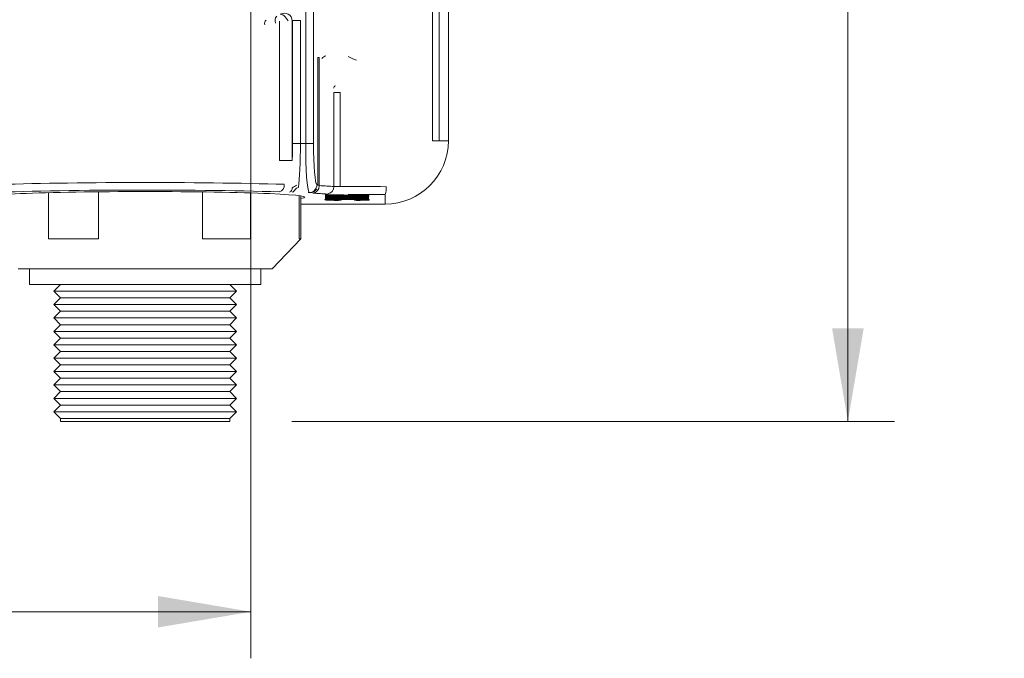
# Model space of a CAD drawing. Header units: millimetres. Extents: x 10 to 277, y 8 to 208.
# Tile 14 of 25: x 175 to 207, y 76 to 97. Entities that reach past the tile are written whole.
import ezdxf

# ---------------------------------------------------------------- set-up
doc = ezdxf.new("R2010")
doc.units = ezdxf.units.MM
doc.styles.add('SLDTEXTSTYLE0', font='TXT', dxfattribs={"width": 0.75})
doc.dimstyles.new('SLDDIMSTYLE0', dxfattribs={"dimtxt": 1.5, "dimasz": 3, "dimexe": 0, "dimexo": 0.0625, "dimgap": 0.375, "dimtad": 0, "dimtih": 1, "dimtoh": 1, "dimdec": 1, "dimlfac": 2, "dimrnd": 1e-09, "dimzin": 12, "dimdsep": 46, "dimtxsty": 'SLDTEXTSTYLE0', "dimsah": 1, "dimcen": 0.09, "dimadec": 0, "dimazin": 0, "dimtfac": 1, "dimtdec": 1, "dimtofl": 0, "dimtmove": 0, "dimatfit": 3, "dimfxl": 1, "dimtolj": 1, "dimtzin": 12, "dimarcsym": 0})
doc.dimstyles.new('SLDDIMSTYLE1', dxfattribs={"dimtxt": 1.5, "dimasz": 3, "dimexe": 0, "dimexo": 0.0625, "dimgap": 0.375, "dimtad": 0, "dimtih": 1, "dimtoh": 1, "dimdec": 1, "dimlfac": 2, "dimrnd": 1e-09, "dimzin": 4, "dimdsep": 46, "dimtxsty": 'SLDTEXTSTYLE0', "dimsah": 1, "dimcen": 0.09, "dimadec": 0, "dimazin": 0, "dimtfac": 1, "dimtdec": 1, "dimtofl": 0, "dimtmove": 0, "dimatfit": 3, "dimfxl": 1, "dimtolj": 1, "dimtzin": 12, "dimarcsym": 0})

# ---------------------------------------------------------------- blocks, each defined once
blk = doc.blocks.new('*D31')
at = {"color": 7, "linetype": 'Continuous', "lineweight": 0}
for p, q in [((189.243, 145.638), (203.658, 145.638)), ((202.158, 145.638), (202.158, 125.319)), ((202.103, 125.14), (202.103, 123.116)), ((202.103, 125.14), (202.408, 125.14)), ((207.199, 125.14), (206.895, 125.14)), ((207.199, 125.14), (207.199, 123.116)), ((202.103, 123.116), (202.408, 123.116)), ((202.158, 84.015), (202.158, 122.938)), ((207.199, 123.116), (206.895, 123.116)), ((184.239, 84.015), (203.658, 84.015))]:
    blk.add_line(p, q, dxfattribs=at)
for points in [[(202.158, 145.638), (201.65, 142.638), (202.666, 142.638)], [(202.158, 84.015), (202.666, 87.015), (201.65, 87.015)]]:
    blk.add_solid(points, dxfattribs=at)
at = {"color": 7, "linetype": 'Continuous', "lineweight": 0, "char_height": 1.5, "attachment_point": 1, "style": 'SLDTEXTSTYLE0'}
for s, insert in [('123.2', (196.508, 124.871)), ('4.85', (202.712, 124.871))]:
    blk.add_mtext(s, dxfattribs=dict(at, insert=insert))
blk = doc.blocks.new('*D32')
at = {"color": 7, "linetype": 'Continuous', "lineweight": 0}
for p, q in [((164.921, 96.638), (164.921, 76.386)), ((182.921, 96.638), (182.921, 76.386)), ((153.354, 78.897), (153.354, 76.874)), ((153.354, 78.897), (153.658, 78.897)), ((158.45, 78.897), (158.145, 78.897)), ((158.45, 78.897), (158.45, 76.874)), ((164.921, 77.886), (160.112, 77.886)), ((182.921, 77.886), (164.921, 77.886)), ((153.354, 76.874), (153.658, 76.874)), ((158.45, 76.874), (158.145, 76.874))]:
    blk.add_line(p, q, dxfattribs=at)
for points in [[(164.921, 77.886), (167.921, 77.378), (167.921, 78.394)], [(182.921, 77.886), (179.921, 78.394), (179.921, 77.378)]]:
    blk.add_solid(points, dxfattribs=at)
at = {"color": 7, "linetype": 'Continuous', "lineweight": 0, "char_height": 1.5, "attachment_point": 1, "style": 'SLDTEXTSTYLE0'}
for s, insert in [('36.0', (148.866, 78.629)), ('1.42', (153.962, 78.629))]:
    blk.add_mtext(s, dxfattribs=dict(at, insert=insert))
blk = doc.blocks.new('SW_CENTERMARKSYMBOL_8')
at = {"color": 0, "linetype": 'Continuous', "lineweight": 0}
for p, q in [((0, 1.27), (0, 2.129)), ((0, 0), (0, 1.27)), ((-1.27, 0), (-2.129, 0)), ((0, 0), (-1.27, 0)), ((0, 0), (0, -1.27)), ((0, 0), (1.27, 0)), ((1.27, 0), (2.129, 0)), ((0, -1.27), (0, -2.129))]:
    blk.add_line(p, q, dxfattribs=at)

msp = doc.modelspace()

# ---------------------------------------------------------------- linework, layer by layer
at = {"color": 7, "linetype": 'Continuous', "lineweight": 15}
for p, q in [((189.282, 93.064), (189.282, 143.6)), ((188.983, 127.051), (188.983, 93.064)), ((188.766, 93.064), (188.766, 126.733)), ((184.936, 102.356), (184.936, 92.982)), ((184.683, 92.982), (184.683, 97.935)), ((183.835, 92.429), (183.835, 96.923)), ((184.25, 96.93), (184.25, 92.429)), ((184.514, 96.944), (184.261, 96.944)), ((184.261, 92.982), (184.261, 96.944)), ((184.514, 96.944), (184.514, 92.982)), ((185.076, 91.638), (185.076, 95.75)), ((185.076, 95.75), (185.118, 95.75)), ((185.118, 95.75), (185.118, 91.638)), ((185.593, 91.592), (185.593, 94.62)), ((185.792, 94.62), (185.593, 94.62)), ((185.792, 94.62), (185.792, 91.592)), ((184.514, 92.982), (184.261, 92.982)), ((184.514, 92.982), (184.683, 92.982)), ((184.683, 92.982), (184.936, 92.982)), ((188.983, 93.064), (188.766, 93.064)), ((188.983, 93.064), (189.282, 93.064)), ((184.25, 92.429), (183.835, 92.429)), ((176.399, 89.901), (176.399, 91.392)), ((178.009, 89.901), (178.009, 91.421)), ((181.362, 89.901), (181.362, 91.417)), ((185.049, 91.649), (185.076, 91.638)), ((185.076, 91.638), (185.118, 91.638)), ((185.792, 91.592), (185.593, 91.592)), ((182.905, 89.901), (182.905, 91.384)), ((184.473, 89.901), (184.473, 91.296)), ((184.525, 89.901), (184.525, 91.289)), ((185.315, 91.175), (185.296, 91.17)), ((185.296, 91.16), (185.296, 91.17)), ((185.315, 91.165), (185.296, 91.16)), ((185.296, 91.16), (185.308, 91.156)), ((185.308, 91.156), (185.344, 91.152)), ((185.372, 91.179), (185.315, 91.175)), ((185.315, 91.165), (185.315, 91.175)), ((185.372, 91.169), (185.315, 91.165)), ((185.411, 91.328), (185.319, 91.328)), ((185.319, 91.318), (185.319, 91.328)), ((185.411, 91.318), (185.319, 91.318)), ((185.319, 91.318), (185.319, 91.291)), ((185.319, 91.291), (185.567, 91.291)), ((185.599, 91.281), (185.319, 91.281)), ((185.319, 91.271), (185.319, 91.281)), ((185.319, 91.271), (185.319, 91.264)), ((185.599, 91.271), (185.319, 91.271)), ((186.338, 91.264), (185.319, 91.254)), ((185.319, 91.264), (185.599, 91.264)), ((186.708, 91.258), (185.319, 91.244)), ((185.319, 91.244), (185.319, 91.254)), ((185.319, 91.244), (185.319, 91.235)), ((185.319, 91.235), (186.708, 91.221)), ((186.126, 91.227), (185.319, 91.227)), ((185.319, 91.217), (185.319, 91.227)), ((186.708, 91.217), (185.319, 91.217)), ((185.319, 91.217), (185.319, 91.202)), ((185.319, 91.202), (185.324, 91.199)), ((185.324, 91.199), (185.337, 91.196)), ((185.337, 91.196), (185.359, 91.194)), ((185.344, 91.152), (185.403, 91.149)), ((185.359, 91.194), (185.389, 91.192)), ((185.467, 91.182), (185.372, 91.179)), ((185.372, 91.169), (185.372, 91.179)), ((185.467, 91.172), (185.372, 91.169)), ((185.389, 91.192), (185.428, 91.19)), ((185.403, 91.149), (185.489, 91.147)), ((185.5, 91.327), (185.411, 91.328)), ((185.411, 91.318), (185.411, 91.328)), ((185.5, 91.317), (185.411, 91.318)), ((185.428, 91.19), (185.476, 91.188)), ((185.615, 91.186), (185.467, 91.182)), ((185.467, 91.172), (185.467, 91.182)), ((185.615, 91.176), (185.467, 91.172)), ((185.476, 91.188), (185.534, 91.187)), ((185.489, 91.147), (185.603, 91.145)), ((185.586, 91.325), (185.5, 91.327)), ((185.5, 91.317), (185.5, 91.327)), ((185.586, 91.315), (185.5, 91.317)), ((185.534, 91.187), (185.604, 91.186)), ((185.536, 91.16), (185.548, 91.163)), ((185.543, 91.158), (185.536, 91.16)), ((185.543, 91.158), (185.543, 91.162)), ((185.567, 91.156), (185.543, 91.158)), ((185.548, 91.163), (185.585, 91.165)), ((186.473, 91.209), (185.554, 91.209)), ((185.554, 91.209), (185.554, 91.203)), ((185.554, 91.203), (185.556, 91.2)), ((185.556, 91.2), (185.556, 91.209)), ((185.556, 91.2), (185.563, 91.198)), ((185.562, 91.209), (185.563, 91.208)), ((185.563, 91.208), (185.574, 91.207)), ((185.563, 91.198), (185.563, 91.208)), ((185.563, 91.198), (185.574, 91.197)), ((185.567, 91.307), (185.591, 91.306)), ((185.567, 91.291), (185.567, 91.307)), ((185.567, 91.156), (185.567, 91.164)), ((185.606, 91.155), (185.567, 91.156)), ((185.574, 91.207), (185.591, 91.206)), ((185.574, 91.197), (185.574, 91.207)), ((185.574, 91.197), (185.591, 91.196)), ((185.585, 91.165), (185.646, 91.167)), ((185.679, 91.324), (185.586, 91.325)), ((185.586, 91.315), (185.586, 91.325)), ((185.679, 91.314), (185.586, 91.315)), ((185.606, 91.164), (185.589, 91.165)), ((185.591, 91.306), (185.616, 91.306)), ((185.591, 91.206), (185.612, 91.205)), ((185.591, 91.196), (185.591, 91.206)), ((185.591, 91.196), (185.612, 91.195)), ((185.832, 91.298), (185.599, 91.298)), ((185.599, 91.288), (185.599, 91.298)), ((185.832, 91.288), (185.599, 91.288)), ((185.599, 91.288), (185.599, 91.271)), ((185.599, 91.264), (185.599, 91.259)), ((185.599, 91.259), (185.833, 91.259)), ((185.603, 91.145), (185.744, 91.143)), ((185.604, 91.186), (185.687, 91.185)), ((185.662, 91.163), (185.606, 91.164)), ((185.606, 91.155), (185.606, 91.164)), ((185.662, 91.153), (185.606, 91.155)), ((185.612, 91.205), (185.637, 91.204)), ((185.612, 91.195), (185.612, 91.205)), ((185.612, 91.195), (185.637, 91.194)), ((185.623, 91.186), (185.615, 91.186)), ((185.615, 91.176), (185.615, 91.186)), ((185.793, 91.177), (185.615, 91.176)), ((185.616, 91.306), (185.641, 91.305)), ((185.637, 91.204), (185.671, 91.204)), ((185.637, 91.194), (185.637, 91.204)), ((185.637, 91.194), (185.671, 91.194)), ((185.641, 91.305), (185.675, 91.304)), ((185.646, 91.167), (185.737, 91.169)), ((185.737, 91.162), (185.662, 91.163)), ((185.662, 91.153), (185.662, 91.163)), ((185.737, 91.152), (185.662, 91.153)), ((185.671, 91.204), (185.715, 91.203)), ((185.671, 91.194), (185.671, 91.204)), ((185.671, 91.194), (185.715, 91.193)), ((185.675, 91.304), (185.727, 91.302)), ((185.79, 91.321), (185.679, 91.324)), ((185.679, 91.314), (185.679, 91.324)), ((185.79, 91.311), (185.679, 91.314)), ((185.68, 91.239), (186.708, 91.249)), ((186.708, 91.229), (185.68, 91.239)), ((185.687, 91.185), (185.781, 91.184)), ((185.715, 91.203), (185.771, 91.202)), ((185.715, 91.193), (185.715, 91.203)), ((185.715, 91.193), (185.771, 91.192)), ((185.727, 91.302), (185.797, 91.3)), ((185.737, 91.169), (185.861, 91.169)), ((185.83, 91.161), (185.737, 91.162)), ((185.737, 91.152), (185.737, 91.162)), ((185.83, 91.151), (185.737, 91.152)), ((185.744, 91.143), (185.83, 91.151)), ((185.771, 91.202), (185.838, 91.202)), ((185.771, 91.192), (185.771, 91.202)), ((185.771, 91.192), (185.838, 91.192)), ((185.781, 91.184), (185.885, 91.184)), ((185.918, 91.317), (185.79, 91.321)), ((185.79, 91.311), (185.79, 91.321)), ((185.918, 91.307), (185.79, 91.311)), ((185.793, 91.177), (185.793, 91.184)), ((186.002, 91.178), (185.793, 91.177)), ((185.797, 91.3), (185.876, 91.298)), ((185.83, 91.151), (185.83, 91.161)), ((186.714, 91.28), (185.832, 91.298)), ((185.832, 91.288), (185.832, 91.298)), ((186.714, 91.27), (185.832, 91.288)), ((186.308, 91.271), (185.833, 91.28)), ((185.833, 91.28), (185.833, 91.271)), ((185.833, 91.271), (186.308, 91.271)), ((185.833, 91.264), (186.714, 91.264)), ((185.833, 91.259), (185.833, 91.264)), ((185.838, 91.202), (185.917, 91.202)), ((185.838, 91.192), (185.838, 91.202)), ((185.838, 91.192), (185.917, 91.192)), ((185.861, 91.169), (186.02, 91.17)), ((185.876, 91.298), (185.945, 91.296)), ((185.885, 91.184), (186, 91.183)), ((185.917, 91.202), (186.01, 91.202)), ((185.917, 91.192), (185.917, 91.202)), ((185.917, 91.192), (186.01, 91.192)), ((186.016, 91.314), (185.918, 91.317)), ((185.918, 91.307), (185.918, 91.317)), ((186.016, 91.304), (185.918, 91.307)), ((185.945, 91.296), (186.004, 91.295)), ((186, 91.183), (186.126, 91.184)), ((186.002, 91.178), (186.002, 91.183)), ((186.221, 91.177), (186.002, 91.178)), ((186.004, 91.295), (186.058, 91.294)), ((186.01, 91.202), (186.106, 91.202)), ((186.01, 91.192), (186.01, 91.202)), ((186.01, 91.192), (186.106, 91.192)), ((186.09, 91.312), (186.016, 91.314)), ((186.016, 91.304), (186.016, 91.314)), ((186.09, 91.302), (186.016, 91.304)), ((186.02, 91.17), (186.172, 91.169)), ((186.058, 91.294), (186.112, 91.293)), ((186.14, 91.311), (186.09, 91.312)), ((186.09, 91.302), (186.09, 91.312)), ((186.14, 91.301), (186.09, 91.302)), ((186.106, 91.202), (186.187, 91.202)), ((186.106, 91.192), (186.106, 91.202)), ((186.106, 91.192), (186.187, 91.192)), ((186.112, 91.293), (186.165, 91.292)), ((186.126, 91.184), (186.237, 91.184)), ((186.196, 91.31), (186.14, 91.311)), ((186.14, 91.301), (186.14, 91.311)), ((186.196, 91.3), (186.14, 91.301)), ((186.165, 91.292), (186.219, 91.292)), ((186.172, 91.169), (186.293, 91.169)), ((186.187, 91.202), (186.254, 91.202)), ((186.187, 91.192), (186.187, 91.202)), ((186.187, 91.192), (186.254, 91.192)), ((186.253, 91.309), (186.196, 91.31)), ((186.196, 91.3), (186.196, 91.31)), ((186.253, 91.299), (186.196, 91.3)), ((186.708, 91.239), (186.2, 91.244)), ((186.219, 91.292), (186.274, 91.292)), ((186.221, 91.177), (186.221, 91.184)), ((186.407, 91.176), (186.221, 91.177)), ((186.237, 91.184), (186.334, 91.185)), ((186.31, 91.309), (186.253, 91.309)), ((186.253, 91.299), (186.253, 91.309)), ((186.31, 91.299), (186.253, 91.299)), ((186.254, 91.202), (186.309, 91.203)), ((186.254, 91.192), (186.254, 91.202)), ((186.254, 91.192), (186.309, 91.193)), ((186.329, 91.162), (186.259, 91.161)), ((186.259, 91.151), (186.259, 91.161)), ((186.329, 91.152), (186.259, 91.151)), ((186.259, 91.151), (186.326, 91.143)), ((186.274, 91.292), (186.33, 91.291)), ((186.303, 91.327), (186.276, 91.32)), ((186.276, 91.31), (186.276, 91.32)), ((186.303, 91.317), (186.276, 91.31)), ((186.276, 91.31), (186.397, 91.309)), ((186.293, 91.169), (186.382, 91.167)), ((186.432, 91.326), (186.303, 91.327)), ((186.303, 91.317), (186.303, 91.327)), ((186.432, 91.316), (186.303, 91.317)), ((186.309, 91.203), (186.356, 91.204)), ((186.309, 91.193), (186.309, 91.203)), ((186.309, 91.193), (186.356, 91.194)), ((186.353, 91.309), (186.31, 91.309)), ((186.31, 91.299), (186.31, 91.309)), ((186.365, 91.299), (186.31, 91.299)), ((186.326, 91.143), (186.437, 91.145)), ((186.386, 91.163), (186.329, 91.162)), ((186.329, 91.152), (186.329, 91.162)), ((186.386, 91.153), (186.329, 91.152)), ((186.33, 91.291), (186.427, 91.292)), ((186.334, 91.185), (186.418, 91.186)), ((186.356, 91.204), (186.394, 91.205)), ((186.356, 91.194), (186.356, 91.204)), ((186.356, 91.194), (186.394, 91.195)), ((186.365, 91.299), (186.365, 91.309)), ((186.411, 91.3), (186.365, 91.299)), ((186.382, 91.167), (186.444, 91.165)), ((186.432, 91.164), (186.386, 91.163)), ((186.386, 91.153), (186.386, 91.163)), ((186.432, 91.154), (186.386, 91.153)), ((186.394, 91.205), (186.424, 91.206)), ((186.394, 91.195), (186.394, 91.205)), ((186.394, 91.195), (186.424, 91.196)), ((186.397, 91.309), (186.469, 91.307)), ((186.407, 91.186), (186.402, 91.186)), ((186.558, 91.182), (186.407, 91.186)), ((186.407, 91.176), (186.407, 91.186)), ((186.558, 91.172), (186.407, 91.176)), ((186.411, 91.3), (186.411, 91.309)), ((186.447, 91.3), (186.411, 91.3)), ((186.418, 91.186), (186.491, 91.187)), ((186.424, 91.206), (186.446, 91.207)), ((186.424, 91.196), (186.424, 91.206)), ((186.424, 91.196), (186.446, 91.197)), ((186.427, 91.292), (186.516, 91.293)), ((186.536, 91.325), (186.432, 91.326)), ((186.432, 91.316), (186.432, 91.326)), ((186.536, 91.315), (186.432, 91.316)), ((186.443, 91.165), (186.432, 91.164)), ((186.432, 91.154), (186.432, 91.164)), ((186.466, 91.156), (186.432, 91.154)), ((186.437, 91.145), (186.529, 91.146)), ((186.444, 91.165), (186.48, 91.163)), ((186.446, 91.207), (186.461, 91.209)), ((186.446, 91.197), (186.446, 91.207)), ((186.446, 91.197), (186.461, 91.199)), ((186.447, 91.3), (186.447, 91.308)), ((186.473, 91.302), (186.447, 91.3)), ((186.461, 91.209), (186.462, 91.209)), ((186.461, 91.199), (186.461, 91.209)), ((186.461, 91.199), (186.468, 91.2)), ((186.466, 91.156), (186.466, 91.163)), ((186.486, 91.158), (186.466, 91.156)), ((186.468, 91.2), (186.468, 91.209)), ((186.468, 91.2), (186.472, 91.202)), ((186.469, 91.307), (186.493, 91.304)), ((186.472, 91.202), (186.472, 91.209)), ((186.472, 91.202), (186.473, 91.205)), ((186.473, 91.302), (186.473, 91.307)), ((186.488, 91.303), (186.473, 91.302)), ((186.473, 91.205), (186.473, 91.209)), ((186.48, 91.163), (186.492, 91.16)), ((186.486, 91.158), (186.486, 91.161)), ((186.492, 91.16), (186.486, 91.158)), ((186.488, 91.303), (186.488, 91.305)), ((186.493, 91.304), (186.488, 91.303)), ((186.491, 91.187), (186.553, 91.188)), ((186.516, 91.293), (186.598, 91.295)), ((186.529, 91.146), (186.601, 91.148)), ((186.615, 91.323), (186.536, 91.325)), ((186.536, 91.315), (186.536, 91.325)), ((186.615, 91.313), (186.536, 91.315)), ((186.553, 91.188), (186.604, 91.19)), ((186.655, 91.179), (186.558, 91.182)), ((186.558, 91.172), (186.558, 91.182)), ((186.655, 91.169), (186.558, 91.172)), ((186.598, 91.295), (186.662, 91.297)), ((186.601, 91.148), (186.674, 91.151)), ((186.604, 91.19), (186.644, 91.192)), ((186.67, 91.321), (186.615, 91.323)), ((186.615, 91.313), (186.615, 91.323)), ((186.67, 91.311), (186.615, 91.313)), ((186.644, 91.192), (186.673, 91.194)), ((186.713, 91.174), (186.655, 91.179)), ((186.655, 91.169), (186.655, 91.179)), ((186.713, 91.164), (186.655, 91.169)), ((186.662, 91.297), (186.701, 91.3)), ((186.703, 91.318), (186.67, 91.321)), ((186.67, 91.311), (186.67, 91.321)), ((186.703, 91.308), (186.67, 91.311)), ((186.673, 91.194), (186.693, 91.196)), ((186.674, 91.151), (186.718, 91.155)), ((186.693, 91.196), (186.704, 91.199)), ((186.701, 91.3), (186.714, 91.304)), ((186.714, 91.314), (186.703, 91.318)), ((186.703, 91.308), (186.703, 91.318)), ((186.714, 91.304), (186.703, 91.308)), ((186.704, 91.199), (186.708, 91.202)), ((186.708, 91.258), (186.708, 91.264)), ((186.708, 91.249), (186.708, 91.258)), ((186.708, 91.229), (186.708, 91.239)), ((186.708, 91.221), (186.708, 91.229)), ((186.708, 91.217), (186.708, 91.221)), ((186.708, 91.202), (186.708, 91.217)), ((186.732, 91.169), (186.713, 91.174)), ((186.713, 91.164), (186.713, 91.174)), ((186.732, 91.159), (186.713, 91.164)), ((186.714, 91.304), (186.714, 91.314)), ((186.714, 91.27), (186.714, 91.28)), ((186.714, 91.264), (186.714, 91.27)), ((186.718, 91.155), (186.732, 91.159)), ((186.732, 91.159), (186.732, 91.169)), ((187.243, 91.025), (187.243, 91.332)), ((184.525, 91.025), (187.243, 91.025)), ((176.399, 89.901), (178.009, 89.901)), ((181.362, 89.901), (182.905, 89.901)), ((183.6, 88.933), (184.525, 89.901)), ((184.473, 89.901), (184.525, 89.901)), ((175.418, 88.933), (183.6, 88.933)), ((175.784, 88.933), (175.784, 88.433)), ((183.234, 88.433), (183.234, 88.933)), ((183.234, 88.433), (175.784, 88.433)), ((176.778, 88.433), (176.563, 88.217)), ((182.455, 88.217), (182.239, 88.433)), ((176.563, 88.217), (176.778, 88.001)), ((176.563, 88.217), (179.509, 88.217)), ((176.778, 88.001), (176.563, 87.785)), ((176.778, 88.001), (179.509, 88.001)), ((179.509, 88.217), (182.455, 88.217)), ((179.509, 88.001), (182.239, 88.001)), ((182.239, 88.001), (182.455, 88.217)), ((182.455, 87.785), (182.239, 88.001)), ((176.563, 87.785), (176.778, 87.57)), ((176.563, 87.785), (179.509, 87.785)), ((179.509, 87.785), (182.455, 87.785)), ((182.239, 87.57), (182.455, 87.785)), ((176.778, 87.57), (176.563, 87.354)), ((176.563, 87.354), (176.778, 87.138)), ((176.563, 87.354), (179.509, 87.354)), ((176.778, 87.57), (179.509, 87.57)), ((179.509, 87.57), (182.239, 87.57)), ((179.509, 87.354), (182.455, 87.354)), ((182.455, 87.354), (182.239, 87.57)), ((182.239, 87.138), (182.455, 87.354)), ((176.778, 87.138), (176.563, 86.922)), ((176.778, 87.138), (179.509, 87.138)), ((179.509, 87.138), (182.239, 87.138)), ((182.455, 86.922), (182.239, 87.138)), ((176.563, 86.922), (176.778, 86.706)), ((176.563, 86.922), (179.509, 86.922)), ((176.778, 86.706), (176.563, 86.49)), ((176.778, 86.706), (179.509, 86.706)), ((179.509, 86.922), (182.455, 86.922)), ((179.509, 86.706), (182.239, 86.706)), ((182.239, 86.706), (182.455, 86.922)), ((182.455, 86.49), (182.239, 86.706)), ((176.563, 86.49), (176.778, 86.274)), ((176.563, 86.49), (179.509, 86.49)), ((179.509, 86.49), (182.455, 86.49)), ((182.239, 86.274), (182.455, 86.49)), ((176.778, 86.274), (176.563, 86.058)), ((176.563, 86.058), (176.778, 85.842)), ((176.563, 86.058), (179.509, 86.058)), ((176.778, 86.274), (179.509, 86.274)), ((179.509, 86.274), (182.239, 86.274)), ((179.509, 86.058), (182.455, 86.058)), ((182.455, 86.058), (182.239, 86.274)), ((182.239, 85.842), (182.455, 86.058)), ((176.778, 85.842), (176.563, 85.626)), ((176.778, 85.842), (179.509, 85.842)), ((179.509, 85.842), (182.239, 85.842)), ((182.455, 85.626), (182.239, 85.842)), ((176.563, 85.626), (176.778, 85.411)), ((176.563, 85.626), (179.509, 85.626)), ((176.778, 85.411), (176.563, 85.195)), ((176.778, 85.411), (179.509, 85.411)), ((179.509, 85.626), (182.455, 85.626)), ((179.509, 85.411), (182.239, 85.411)), ((182.239, 85.411), (182.455, 85.626)), ((182.455, 85.195), (182.239, 85.411)), ((176.563, 85.195), (176.778, 84.979)), ((176.563, 85.195), (179.509, 85.195)), ((179.509, 85.195), (182.455, 85.195)), ((182.239, 84.979), (182.455, 85.195)), ((176.778, 84.979), (176.563, 84.763)), ((176.563, 84.763), (176.778, 84.547)), ((176.563, 84.763), (179.509, 84.763)), ((176.778, 84.979), (179.509, 84.979)), ((179.509, 84.979), (182.239, 84.979)), ((179.509, 84.763), (182.455, 84.763)), ((182.455, 84.763), (182.239, 84.979)), ((182.239, 84.547), (182.455, 84.763)), ((176.778, 84.547), (176.563, 84.331)), ((176.778, 84.547), (179.509, 84.547)), ((179.509, 84.547), (182.239, 84.547)), ((182.455, 84.331), (182.239, 84.547)), ((176.563, 84.331), (176.778, 84.115)), ((176.563, 84.331), (179.509, 84.331)), ((176.778, 84.115), (176.778, 84.015)), ((176.778, 84.115), (179.509, 84.115)), ((179.509, 84.331), (182.455, 84.331)), ((179.509, 84.115), (182.239, 84.115)), ((182.239, 84.115), (182.455, 84.331)), ((182.239, 84.015), (182.239, 84.115)), ((176.778, 84.015), (179.509, 84.015)), ((179.509, 84.015), (182.239, 84.015))]:
    msp.add_line(p, q, dxfattribs=at)
at = {"color": 7, "linetype": 'Continuous', "lineweight": 15, "flags": 128}
msp.add_lwpolyline([(183.866, 97.14), (183.889, 97.145), (183.918, 97.138), (183.951, 97.122), (183.986, 97.096), (184.021, 97.062), (184.056, 97.021), (184.088, 96.976), (184.116, 96.929)], dxfattribs=at)
at = {"color": 7, "linetype": 'Continuous', "lineweight": 15}
for centre, radius, start, end in [((183.999, 96.927), 0.251, 0.6718, 121.5677), ((183.486, 96.848), 0.13, 126.8578, 199.1678), ((183.892, 96.941), 0.198, 135.1874, 205.2223), ((185.475, 95.462), 0.369, 112.5918, 136.3459), ((188.038, 99.919), 4.592, 244.3443, 248.0435), ((185.814, 94.658), 0.259, 132.9073, 157.4696), ((187.243, 93.064), 2.039, 270, 0), ((183.77, 91.632), 0.221, 285.5063, 7.3701), ((184.106, 91.545), 0.145, 294.0913, 357.8161), ((184.218, 91.541), 0.133, 280.7168, 341.1493), ((184.491, 91.311), 0.331, 106.0609, 136.355), ((184.536, 91.303), 0.275, 108.4167, 134.6091), ((184.762, 91.507), 0.111, 272.2153, 278.6621), ((184.797, 91.167), 0.232, 91.42, 94.6485), ((184.797, 91.633), 0.238, 270.2723, 282.9959), ((184.82, 91.629), 0.241, 270.307, 330.4356), ((184.856, 91.391), 0.0116, 118.8087, 121.1768), ((184.794, 91.65), 0.255, 282.763, 359.8576), ((184.889, 91.603), 0.229, 277.0692, 3.5006), ((185.128, 91.47), 0.106, 155.8125, 157.7749), ((185.359, 91.582), 0.234, 274.1473, 1.8134), ((186.728, 91.529), 0.551, 339.0802, 5.9333)]:
    msp.add_arc(centre, radius, start, end, dxfattribs=at)
for centre, major_axis, ratio, start_param, end_param in [((180.678, 98.638), (4.16, 0), 0.800731, 5.745019, 5.749964), ((184.144, 92.982), (0, 1.333), 0.087489, 4.284818, 4.712389), ((184.397, 92.982), (0, 1.587), 0.07349, 3.607984, 4.712389), ((184.8, 92.982), (0, 1.587), 0.07349, 1.570796, 3.067089), ((185.053, 92.982), (0, 1.333), 0.087489, 1.570796, 3.106686), ((179.509, 91.491), (6.756, 0), 0.033674, 0.845932, 2.389798), ((179.509, 91.249), (5.143, 0), 0.034921, 1.570796, 3.364275), ((179.509, 91.249), (6.515, 0), 0.034921, 0.845932, 2.534426), ((179.509, 91.249), (5.143, 0), 0.034921, 6.060503, 7.853982), ((179.509, 91.491), (6.756, 0), 0.033674, 0.449933, 0.591407), ((173.921, 88.077), (101.6, 0), 0.034833, 1.438961, 1.453688), ((179.509, 91.249), (6.515, 0), 0.034921, 0.449933, 0.591407), ((173.921, 87.823), (101.346, 0), 0.034921, 1.438961, 1.450853)]:
    msp.add_ellipse(centre, major_axis=major_axis, ratio=ratio, start_param=start_param, end_param=end_param, dxfattribs=at)

# ---------------------------------------------------------------- block references
at = {"color": 7, "linetype": 'Continuous', "lineweight": 0}
msp.add_blockref('SW_CENTERMARKSYMBOL_8', (182.921, 98.638), dxfattribs=at)

# ---------------------------------------------------------------- dimensions: what is measured, and where the dimension line sits
dim = msp.add_linear_dim(base=(202.158, 145.638), p1=(182.239, 84.015), p2=(187.243, 145.638), angle=90, dimstyle='SLDDIMSTYLE0', dxfattribs=at)
dim.commit()
dim.dimension.update_dxf_attribs({"geometry": '*D31', "text_midpoint": (202.158, 124.128), "dimtype": 160})
dim = msp.add_linear_dim(base=(164.921, 77.886), p1=(182.921, 98.638), p2=(164.921, 98.638), dimstyle='SLDDIMSTYLE1', dxfattribs=at)
dim.commit()
dim.dimension.update_dxf_attribs({"geometry": '*D32', "text_midpoint": (153.962, 77.886), "dimtype": 160})

doc.saveas('drawing.dxf')
